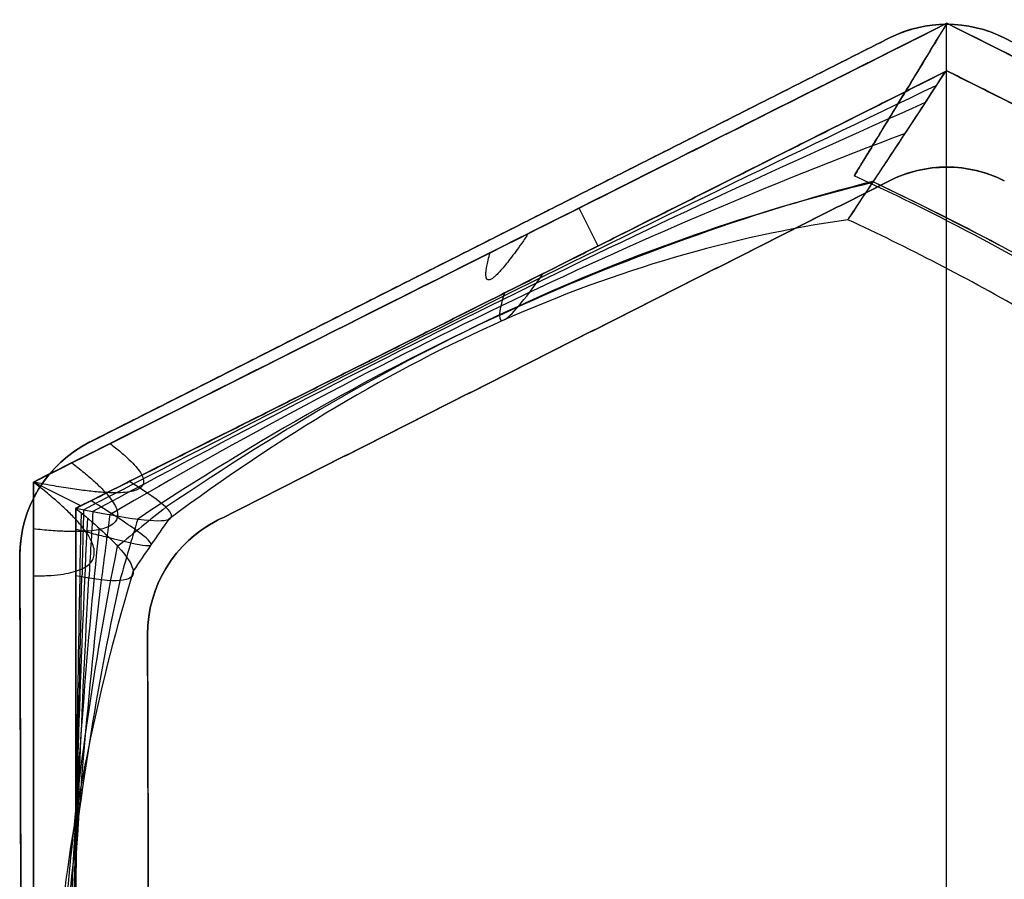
# Model space of a CAD drawing. Header units: millimetres. Extents: x -488 to 485, y -233 to 203.
# Tile 4 of 5: x 49 to 281, y 1 to 203. Entities that reach past the tile are written whole.
import ezdxf

# ---------------------------------------------------------------- set-up
doc = ezdxf.new("R2010")
doc.units = ezdxf.units.MM
doc.layers.add('Petronio con tappo', color=18, linetype='Continuous', true_color=0x000000)

msp = doc.modelspace()

# ---------------------------------------------------------------- linework, layer by layer
at = {"layer": 'Petronio con tappo', "color": 153, "true_color": 0x80a2b4}
for p, q in [((52.44, 93.98, 4.27), (267.44, 201.93, 4.27)), ((52.44, 93.98, 464.27), (267.44, 201.93, 464.27)), ((267.44, 201.93, 4.27), (482.44, 93.98, 4.27)), ((267.44, 201.93, 464.27), (482.44, 93.98, 464.27)), ((267.44, 190.74, 4.26), (62.44, 87.81, 4.26)), ((267.44, 190.74, 464.29), (62.44, 87.81, 464.29)), ((472.44, 87.81, 3.43), (267.44, 190.74, 3.43)), ((472.44, 87.81, 465.14), (267.44, 190.74, 465.14)), ((185.35, 149.52, -0.73), (180.86, 158.46, -0.73)), ((159.94, 147.96, 9.27), (159.94, 147.96, -0.73)), ((159.94, 147.96, 469.27), (159.94, 147.96, 459.27)), ((164.94, 139.28, 9.02), (164.94, 139.28, -0.73)), ((164.94, 139.28, 469.27), (164.94, 139.28, 459.52)), ((63.59, 88.39, 469.27), (52.44, 93.98, 469.27)), ((52.44, 93.98, 4.27), (52.44, -121.92, 4.27)), ((52.44, 93.98, 464.27), (52.44, -121.92, 464.27)), ((62.44, -115.76, 4.41), (62.44, 87.81, 4.41)), ((62.44, -115.76, 464.14), (62.44, 87.81, 464.14))]:
    msp.add_line(p, q, dxfattribs=at)
at = {"layer": 'Petronio con tappo'}
for p, q in [((267.35, 168.09, 469.28), (267.35, 201.7, 469.28)), ((267.35, -231.47, 478.28), (267.35, 201.7, 478.28)), ((65.73, 103.41, 473.86), (253.91, 198.48, 473.78)), ((267.36, -197.89, 456.28), (267.36, 168.09, 456.28)), ((159.82, 150.95, 469.32), (159.82, 150.95, 478.32)), ((49.8, -107.11, 473.86), (49.26, 76.55, 473.86))]:
    msp.add_line(p, q, dxfattribs=at)
at = {"layer": 'Petronio con tappo', "extrusion": (0.000384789, 2.71051e-20, 1)}
for centre, start, end in [((267.25, 171.7, 469.38), 63.2347, 116.8019), ((267.26, 138.09, 456.38), 63.2347, 116.8019), ((79.07, 76.64, 469.38), 116.8019, 180.1686)]:
    msp.add_arc(centre, 30, start, end, dxfattribs=at)
at = {"layer": 'Petronio con tappo', "extrusion": (-0.000384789, 0, -1)}
for centre, start, end in [((-267.25, 171.7, -478.38), 63.1981, 116.7653), ((-109.13, 58.21, -469.38), 359.8314, 63.1981)]:
    msp.add_arc(centre, 30, start, end, dxfattribs=at)
at = {"layer": 'Petronio con tappo', "extrusion": (-0.000384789, -2.71051e-20, -1)}
for centre, start, end in [((-267.26, 138.09, -469.38), 63.1981, 116.7653), ((-79.07, 76.64, -478.38), 359.8314, 63.1981)]:
    msp.add_arc(centre, 30, start, end, dxfattribs=at)
at = {"layer": 'Petronio con tappo', "extrusion": (0.000384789, 0, 1)}
msp.add_arc((109.13, 58.21, 456.38), 30, 116.8019, 180.1686, dxfattribs=at)
at = {"layer": 'Petronio con tappo', "color": 153, "true_color": 0x80a2b4}
for points, degree in [([(52.44, 93.98, -0.73), (124.11, 129.96, -0.73), (195.78, 165.95, -0.73), (267.44, 201.93, -0.73)], 3), ([(52.44, 93.98, 9.27), (124.11, 129.96, 9.27), (195.78, 165.95, 9.27), (267.44, 201.93, 9.27)], 3), ([(267.44, 201.93, 9.27), (195.78, 165.95, 9.27), (124.11, 129.96, 9.27), (52.44, 93.98, 9.27)], 3), ([(70.51, 103.05, 459.27), (136.15, 136.01, 459.27), (201.8, 168.97, 459.27), (267.44, 201.93, 459.27)], 3), ([(267.44, 201.93, 469.27), (201.8, 168.97, 469.27), (136.15, 136.01, 469.27), (70.51, 103.05, 469.27)], 3), ([(267.44, 201.93, -0.73), (267.44, 201.93, 4.27), (267.44, 201.93, 9.27)], 2), ([(267.44, 201.93, 459.27), (267.44, 201.93, 464.27), (267.44, 201.93, 469.27)], 2), ([(267.44, 190.74, -0.73), (164.94, 139.28, -0.73), (62.44, 87.81, -0.73)], 2), ([(62.44, 87.81, 469.27), (164.94, 139.28, 469.27), (267.44, 190.74, 469.27)], 2), ([(267.44, 190.74, 7.51), (267.44, 190.74, 3.39), (267.44, 190.74, -0.73)], 2), ([(472.44, 87.81, -0.73), (369.94, 139.28, -0.73), (267.44, 190.74, -0.73)], 2), ([(267.44, 190.74, 469.27), (369.94, 139.28, 469.27), (472.44, 87.81, 469.27)], 2), ([(267.44, 190.74, 469.27), (267.44, 190.74, 465.18), (267.44, 190.74, 461.09)], 2), ([(70.51, 103.05, 469.27), (64.49, 100.03, 469.27), (58.47, 97, 469.27), (52.44, 93.98, 469.27)], 3), ([(52.44, 93.98, 459.27), (58.47, 97, 459.27), (64.49, 100.03, 459.27), (70.51, 103.05, 459.27)], 3), ([(52.44, 71.91, -0.73), (52.44, 79.27, -0.73), (52.44, 86.63, -0.73), (52.44, 93.98, -0.73)], 3), ([(52.44, 71.91, 9.27), (52.44, 79.27, 9.27), (52.44, 86.63, 9.27), (52.44, 93.98, 9.27)], 3), ([(52.44, 93.98, -0.73), (52.44, 93.98, 4.27), (52.44, 93.98, 9.27)], 2), ([(52.44, -121.92, 459.27), (52.44, -49.96, 459.27), (52.44, 22.01, 459.27), (52.44, 93.98, 459.27)], 3), ([(52.44, 93.98, 459.27), (52.44, 93.98, 464.27), (52.44, 93.98, 469.27)], 2), ([(52.44, 93.98, 469.27), (52.44, 22.01, 469.27), (52.44, -49.96, 469.27), (52.44, -121.92, 469.27)], 3), ([(62.44, 87.81, 8.47), (62.44, 87.81, 3.87), (62.44, 87.81, -0.73)], 2), ([(62.44, 87.81, -0.73), (62.44, -13.97, -0.73), (62.44, -115.76, -0.73)], 2), ([(62.44, 87.81, 469.27), (62.44, 87.81, 464.61), (62.44, 87.81, 459.95)], 2), ([(62.44, -115.76, 469.27), (62.44, -13.97, 469.27), (62.44, 87.81, 469.27)], 2), ([(64.26, 87.48, 19.96), (64.13, 82.21, 20.08), (64, 76.93, 20.2), (63.86, 71.65, 20.32)], 3), ([(66.44, 87.05, 34.36), (66.13, 81.84, 34.49), (65.82, 76.62, 34.61), (65.51, 71.38, 34.73)], 3), ([(70.43, 86.31, 63.14), (69.77, 81.24, 63.27), (69.1, 76.13, 63.39), (68.42, 70.99, 63.52)], 3), ([(83.63, 88.05, 348.15), (79.86, 85.06, 348.25), (76.08, 82, 348.36), (72.29, 78.87, 348.48)], 3), ([(76.99, 85.28, 120.56), (75.59, 80.52, 120.69), (74.19, 75.7, 120.83), (72.79, 70.8, 120.97)], 3), ([(84.27, 85.21, 234.82), (81.5, 81.26, 234.96), (78.72, 77.21, 235.09), (75.94, 73.07, 235.22)], 3), ([(52.44, -121.92, -0.73), (52.44, -57.31, -0.73), (52.44, 7.3, -0.73), (52.44, 71.91, -0.73)], 3), ([(52.44, -121.92, 9.27), (52.44, -57.31, 9.27), (52.44, 7.3, 9.27), (52.44, 71.91, 9.27)], 3)]:
    msp.add_open_spline(points, degree=degree, dxfattribs=at)
at = {"layer": 'Petronio con tappo', "color": 153, "true_color": 0x80a2b4, "extrusion": (0.854627, -0.519243, 3.75395e-14)}
msp.add_open_spline([(267.44, 201.93, 9.27), (223.81, 130.12, 237.8), (267.44, 201.93, 459.27)], degree=2, dxfattribs=at)
at = {"layer": 'Petronio con tappo', "extrusion": (0.000384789, 1.05881e-14, 1)}
msp.add_open_spline([(253.91, 198.48, 473.78), (255.99, 199.53, 473.78), (258.2, 200.34, 473.78), (262.75, 201.42, 473.78), (265.09, 201.7, 473.78), (269.76, 201.7, 473.78), (272.1, 201.43, 473.78), (276.65, 200.35, 473.78), (278.86, 199.54, 473.77), (280.95, 198.49, 473.77)], degree=3, knots=[0, 0, 0, 0, 7.027865, 7.027865, 14.055731, 14.055731, 21.083596, 21.083596, 28.111462, 28.111462, 28.111462, 28.111462], dxfattribs=at)
at = {"layer": 'Petronio con tappo'}
for points in [[(267.43, 201.7, 478.28), (267.43, 201.7, 473.78), (267.42, 201.7, 469.28)], [(260.48, 200.88, 478.28), (260.48, 200.88, 473.78), (260.48, 200.88, 469.28)], [(274.38, 200.89, 478.28), (274.37, 200.89, 473.78), (274.37, 200.89, 469.28)], [(65.73, 103.41, 469.36), (159.82, 150.95, 469.32), (253.91, 198.48, 469.28)], [(253.91, 198.48, 478.28), (159.82, 150.95, 478.32), (65.73, 103.41, 478.36)], [(253.91, 198.48, 469.28), (253.91, 198.48, 473.78), (253.91, 198.48, 478.28)], [(280.95, 198.49, 478.27), (280.95, 198.49, 473.77), (280.94, 198.49, 469.27)], [(468.78, 103.74, 469.2), (374.86, 151.11, 469.24), (280.94, 198.49, 469.27)], [(280.95, 198.49, 478.27), (374.87, 151.11, 478.24), (468.79, 103.74, 478.2)], [(468.78, 103.74, 473.7), (374.86, 151.11, 473.74), (280.95, 198.49, 473.77)], [(260.48, 167.28, 456.28), (260.48, 167.28, 462.78), (260.49, 167.28, 469.28)], [(267.43, 168.09, 456.28), (267.43, 168.09, 462.78), (267.43, 168.09, 469.28)], [(274.38, 167.28, 456.28), (274.38, 167.28, 462.78), (274.38, 167.28, 469.28)], [(253.91, 164.87, 456.28), (174.84, 124.93, 456.31), (95.78, 84.99, 456.34)], [(95.78, 84.99, 469.34), (174.85, 124.93, 469.31), (253.92, 164.87, 469.28)], [(253.91, 164.87, 462.78), (174.85, 124.93, 462.81), (95.78, 84.99, 462.84)], [(253.91, 164.87, 456.28), (253.91, 164.87, 462.78), (253.92, 164.87, 469.28)], [(174.84, 124.93, 456.31), (174.85, 124.93, 462.81), (174.85, 124.93, 469.31)], [(65.73, 103.41, 478.36), (65.73, 103.41, 473.86), (65.73, 103.41, 469.36)], [(58.94, 98.7, 478.36), (58.93, 98.7, 473.86), (58.93, 98.7, 469.36)], [(53.68, 92.32, 478.36), (53.68, 92.32, 473.86), (53.68, 92.32, 469.36)], [(50.37, 84.74, 478.36), (50.37, 84.74, 473.86), (50.37, 84.74, 469.36)], [(95.78, 84.99, 456.34), (95.78, 84.99, 462.84), (95.78, 84.99, 469.34)], [(88.98, 80.28, 456.35), (88.98, 80.28, 462.85), (88.99, 80.28, 469.35)], [(49.25, 76.55, 469.36), (49.26, 76.55, 473.86), (49.26, 76.55, 478.36)], [(49.8, -107.11, 469.36), (49.53, -15.28, 469.36), (49.25, 76.55, 469.36)], [(49.26, 76.55, 478.36), (49.53, -15.28, 478.36), (49.8, -107.11, 478.36)], [(83.73, 73.89, 456.35), (83.73, 73.89, 462.85), (83.73, 73.89, 469.35)], [(80.42, 66.31, 456.35), (80.42, 66.31, 462.85), (80.42, 66.31, 469.35)], [(79.3, 58.12, 456.35), (79.52, -15.24, 456.35), (79.74, -88.6, 456.35)], [(79.31, 58.12, 469.35), (79.31, 58.12, 462.85), (79.3, 58.12, 456.35)], [(79.74, -88.6, 469.35), (79.53, -15.24, 469.35), (79.31, 58.12, 469.35)], [(79.31, 58.12, 462.85), (79.52, -15.24, 462.85), (79.74, -88.6, 462.85)]]:
    msp.add_open_spline(points, degree=2, dxfattribs=at)
at = {"layer": 'Petronio con tappo', "color": 153, "true_color": 0x80a2b4}
for points, knots in [([(267.44, 201.93, -0.73), (293.03, 189.09, -0.73), (318.61, 176.24, -0.73), (390.28, 140.26, -0.73), (436.36, 117.12, -0.73), (482.44, 93.98, -0.73)], [0, 0, 0, 0, 85.886039, 85.886039, 240.578844, 240.578844, 240.578844, 240.578844]), ([(482.44, 93.98, 469.27), (436.36, 117.12, 469.27), (390.28, 140.26, 469.27), (318.61, 176.24, 469.27), (293.03, 189.09, 469.27), (267.44, 201.93, 469.27)], [0, 0, 0, 0, 154.692805, 154.692805, 240.578844, 240.578844, 240.578844, 240.578844]), ([(267.44, 201.93, 9.27), (293.03, 189.09, 9.27), (318.61, 176.24, 9.27), (390.28, 140.26, 9.27), (436.36, 117.12, 9.27), (482.44, 93.98, 9.27)], [0, 0, 0, 0, 85.886039, 85.886039, 240.578844, 240.578844, 240.578844, 240.578844]), ([(267.44, 201.93, 459.27), (293.03, 189.09, 459.27), (318.61, 176.24, 459.27), (390.28, 140.26, 459.27), (436.36, 117.12, 459.27), (482.44, 93.98, 459.27)], [-1, -1, -1, -1, -0.643003, -0.643003, 0, 0, 0, 0]), ([(267.08, 190.56, 460.21), (259.66, 179.19, 424.01), (253.8, 170.33, 386.56), (246.01, 158.58, 310.97), (244.04, 155.61, 272.65), (244.22, 155.83, 195.16), (246.36, 158.99, 157.03), (252.23, 167.84, 100.66), (254.64, 171.48, 82.01), (260.27, 180.06, 44.97), (263.51, 185.03, 26.54), (267.1, 190.57, 8.36)], [0, 0, 0, 0, 115.60869, 115.60869, 231.21738, 231.21738, 346.82607, 346.82607, 404.630415, 404.630415, 462.43476, 462.43476, 462.43476, 462.43476]), ([(264.98, 187.31, 19.32), (230.97, 171.08, 20.07), (196.99, 154.59, 20.52), (163.05, 137.7, 20.64), (130.12, 121.32, 20.77), (97.22, 104.56, 20.58), (64.29, 87.47, 20.13)], [2.4964, 2.4964, 2.4964, 2.4964, 119.603909, 119.603909, 119.603909, 233.222977, 233.222977, 233.222977, 233.222977]), ([(262.35, 183.26, 33.71), (229.06, 168.56, 34.45), (195.9, 153.13, 34.9), (162.82, 136.86, 35.02), (130.66, 121.05, 35.14), (98.58, 104.43, 34.95), (66.46, 87.05, 34.51)], [2.431333, 2.431333, 2.431333, 2.431333, 119.603909, 119.603909, 119.603909, 233.480193, 233.480193, 233.480193, 233.480193]), ([(257.61, 176.01, 62.47), (225.64, 164.03, 63.18), (193.98, 150.53, 63.61), (162.46, 135.38, 63.72), (131.72, 120.6, 63.83), (101.11, 104.24, 63.66), (70.44, 86.31, 63.25)], [2.272503, 2.272503, 2.272503, 2.272503, 119.603909, 119.603909, 119.603909, 234.019179, 234.019179, 234.019179, 234.019179]), ([(250.22, 164.81, 119.98), (220.4, 157.09, 120.55), (191.16, 146.61, 120.88), (162.14, 133.21, 120.97), (133.66, 120.06, 121.05), (105.38, 104.11, 120.9), (76.99, 85.29, 120.58)], [1.902575, 1.902575, 1.902575, 1.902575, 119.603909, 119.603909, 119.603909, 235.154466, 235.154466, 235.154466, 235.154466]), ([(412.19, 55.21, 236.04), (385.55, 80.74, 236.04), (352.02, 105.51, 236.04), (288.93, 144.46, 236.04), (267.05, 156.29, 236.04), (245.63, 166.03, 236.04)], [0, 0, 0, 0, 0.643003, 0.643003, 1, 1, 1, 1]), ([(420.51, 60.07, 351.18), (396.93, 78.31, 350.74), (370.46, 96.36, 350.43), (341.02, 114.5, 350.23), (333.56, 119.1, 350.17), (325.92, 123.7, 350.13), (318.07, 128.32, 350.09), (314.15, 130.62, 350.07), (310.2, 132.92, 350.05), (306.29, 135.16, 350.03), (302.37, 137.39, 350.01), (298.47, 139.58, 350), (294.59, 141.73, 349.98), (279.54, 150.04, 349.93), (264.7, 157.68, 349.91), (250.04, 164.63, 349.93)], [1.568016, 1.568016, 1.568016, 1.568016, 117.235397, 117.235397, 117.235397, 146.544246, 146.544246, 146.544246, 161.198671, 161.198671, 161.198671, 175.853095, 175.853095, 175.853095, 232.608754, 232.608754, 232.608754, 232.608754]), ([(420.49, 60.07, 120.06), (396.92, 78.3, 120.5), (370.46, 96.36, 120.8), (341.02, 114.5, 121), (333.56, 119.1, 121.05), (325.91, 123.7, 121.1), (318.07, 128.31, 121.14), (314.15, 130.62, 121.16), (310.2, 132.92, 121.18), (306.29, 135.15, 121.2), (302.37, 137.39, 121.21), (298.47, 139.58, 121.23), (294.59, 141.73, 121.24), (279.55, 150.03, 121.29), (264.73, 157.65, 121.31), (250.09, 164.6, 121.29)], [1.576362, 1.576362, 1.576362, 1.576362, 117.235397, 117.235397, 117.235397, 146.544246, 146.544246, 146.544246, 161.198671, 161.198671, 161.198671, 175.853095, 175.853095, 175.853095, 232.544416, 232.544416, 232.544416, 232.544416]), ([(249.89, 164.45, 348.74), (221.68, 157.61, 348.2), (194.06, 147.98, 347.86), (166.66, 135.41, 347.75), (138.89, 122.67, 347.64), (111.34, 106.91, 347.76), (83.64, 88.05, 348.04)], [2.064206, 2.064206, 2.064206, 2.064206, 119.603909, 119.603909, 119.603909, 238.76184, 238.76184, 238.76184, 238.76184]), ([(244.13, 155.72, 234.79), (216.51, 151.69, 234.82), (189.74, 143.87, 234.82), (163.23, 132.13, 234.81), (136.81, 120.44, 234.79), (110.64, 104.84, 234.76), (84.27, 85.2, 234.72)], [1.453783, 1.453783, 1.453783, 1.453783, 119.603909, 119.603909, 119.603909, 237.327087, 237.327087, 237.327087, 237.327087]), ([(402.55, 50.58, 236.04), (382.76, 69.17, 236.04), (359.03, 87.52, 236.04), (331.29, 105.98, 236.04), (324.27, 110.65, 236.04), (317, 115.33, 236.04), (309.46, 120.02, 236.04), (305.69, 122.37, 236.04), (301.89, 124.7, 236.04), (298.12, 126.96, 236.04), (294.36, 129.21, 236.04), (290.62, 131.4, 236.04), (286.9, 133.54, 236.04), (272.37, 141.86, 236.04), (258.12, 149.25, 236.04), (244.12, 155.72, 236.04)], [1.416052, 1.416052, 1.416052, 1.416052, 117.235397, 117.235397, 117.235397, 146.544246, 146.544246, 146.544246, 161.198671, 161.198671, 161.198671, 175.853095, 175.853095, 175.853095, 233.050664, 233.050664, 233.050664, 233.050664]), ([(163.26, 138.43, 9.04), (163.19, 138.18, 12.91), (163.12, 137.94, 16.78), (163.05, 137.7, 20.64), (162.97, 137.41, 25.44), (162.89, 137.13, 30.23), (162.82, 136.86, 35.02), (162.68, 136.32, 44.59), (162.55, 135.83, 54.16), (162.46, 135.38, 63.72), (162.26, 134.48, 82.84), (162.15, 133.75, 101.92), (162.14, 133.21, 120.97), (162.12, 132.13, 159.06), (162.47, 131.77, 197.01), (163.23, 132.13, 234.81), (163.98, 132.5, 272.61), (165.13, 133.6, 310.26), (166.66, 135.41, 347.75), (168.2, 137.23, 385.16), (170.11, 139.76, 422.41), (172.38, 143.01, 459.51)], [2.825636, 2.825636, 2.825636, 2.825636, 14.623858, 14.623858, 14.623858, 29.247716, 29.247716, 29.247716, 58.495432, 58.495432, 58.495432, 116.990863, 116.990863, 116.990863, 233.981726, 233.981726, 233.981726, 350.972589, 350.972589, 350.972589, 467.681798, 467.681798, 467.681798, 467.681798]), ([(62.49, 87.84, 8.77), (74.77, 85.33, 84.95), (82.15, 84.34, 160.68), (86.46, 86.09, 311.15), (83.4, 88.97, 385.87), (75.03, 94.13, 459.84)], [0, 0, 0, 0, 226.651354, 226.651354, 453.302673, 453.302673, 453.302673, 453.302673]), ([(62.44, 82.92, 8.53), (63.02, 82.77, 12.37), (63.59, 82.63, 16.23), (64.14, 82.48, 20.07), (64.83, 82.31, 24.88), (65.49, 82.14, 29.68), (66.14, 81.97, 34.48), (67.43, 81.64, 44.09), (68.63, 81.34, 53.68), (69.74, 81.06, 63.27), (71.97, 80.5, 82.45), (73.85, 80.04, 101.6), (75.36, 79.7, 120.72), (78.38, 79.02, 158.95), (79.96, 78.82, 197.07), (80.15, 79.27, 235.02), (80.34, 79.71, 272.97), (79.18, 80.8, 310.75), (76.77, 82.54, 348.34), (74.39, 84.28, 385.72), (70.78, 86.65, 422.91), (66.01, 89.6, 459.92)], [2.8433, 2.8433, 2.8433, 2.8433, 14.287756, 14.287756, 14.287756, 28.575512, 28.575512, 28.575512, 57.151024, 57.151024, 57.151024, 114.302048, 114.302048, 114.302048, 228.604096, 228.604096, 228.604096, 342.906144, 342.906144, 342.906144, 456.553073, 456.553073, 456.553073, 456.553073]), ([(63.65, 86.82, 449.3), (62.98, 54.19, 448.65), (62.46, 21.62, 448.18), (62.16, -10.9, 447.92), (61.85, -44.5, 447.66), (61.79, -78.05, 447.61), (61.97, -111.57, 447.79)], [5.996758, 5.996758, 5.996758, 5.996758, 106.617277, 106.617277, 106.617277, 210.589705, 210.589705, 210.589705, 210.589705]), ([(62.44, 87.8, 459.86), (66.79, 84.31, 422.55), (70.09, 81.29, 385.11), (74.61, 76.32, 309.94), (75.83, 74.38, 272.25), (76.05, 71.7, 196.8), (75.04, 70.96, 159.08), (70.59, 70.64, 83.71), (67.13, 71.06, 46.1), (62.44, 71.9, 8.65)], [0, 0, 0, 0, 113.229497, 113.229497, 226.458994, 226.458994, 339.688491, 339.688491, 452.917987, 452.917987, 452.917987, 452.917987]), ([(65.16, 85.56, 435.21), (63.61, 53.68, 434.58), (62.47, 21.95, 434.13), (61.83, -9.68, 433.89), (61.16, -42.31, 433.64), (61.02, -74.84, 433.6), (61.42, -107.3, 433.79)], [5.763532, 5.763532, 5.763532, 5.763532, 106.617277, 106.617277, 106.617277, 210.697974, 210.697974, 210.697974, 210.697974]), ([(67.89, 83.18, 406.98), (64.74, 52.65, 406.4), (62.5, 22.43, 405.99), (61.23, -7.58, 405.78), (59.92, -38.46, 405.56), (59.65, -69.13, 405.55), (60.44, -99.66, 405.75)], [5.256565, 5.256565, 5.256565, 5.256565, 106.617277, 106.617277, 106.617277, 210.951055, 210.951055, 210.951055, 210.951055]), ([(72.18, 78.99, 350.31), (66.5, 50.57, 349.88), (62.52, 22.72, 349.57), (60.29, -4.73, 349.42), (58.01, -32.81, 349.26), (57.55, -60.47, 349.27), (58.93, -87.92, 349.45)], [4.135431, 4.135431, 4.135431, 4.135431, 106.617277, 106.617277, 106.617277, 211.438269, 211.438269, 211.438269, 211.438269]), ([(75.93, 73.1, 236.19), (68.03, 46.58, 236.14), (62.56, 20.88, 236.1), (59.52, -4.24, 236.08), (56.47, -29.49, 236.05), (55.87, -54.16, 236.04), (57.73, -78.53, 236.05)], [1.903372, 1.903372, 1.903372, 1.903372, 106.617277, 106.617277, 106.617277, 211.902559, 211.902559, 211.902559, 211.902559]), ([(72.79, 70.79, 121.04), (66.78, 43.14, 121.42), (62.59, 16.12, 121.69), (60.29, -10.47, 121.81), (58.01, -36.63, 121.93), (57.55, -62.38, 121.91), (58.92, -87.91, 121.73)], [0.424951, 0.424951, 0.424951, 0.424951, 106.617277, 106.617277, 106.617277, 211.061337, 211.061337, 211.061337, 211.061337]), ([(68.39, 70.98, 63.12), (64.97, 41.62, 63.69), (62.56, 12.62, 64.1), (61.23, -16.16, 64.3), (59.93, -44.18, 64.49), (59.66, -71.99, 64.5), (60.42, -99.66, 64.3)], [0.09694, 0.09694, 0.09694, 0.09694, 106.617277, 106.617277, 106.617277, 210.374882, 210.374882, 210.374882, 210.374882]), ([(65.44, 71.39, 34.08), (63.74, 40.88, 34.73), (62.51, 10.55, 35.2), (61.83, -19.66, 35.44), (61.17, -48.97, 35.67), (61.03, -78.17, 35.7), (61.41, -107.31, 35.52)], [0.024284, 0.024284, 0.024284, 0.024284, 106.617277, 106.617277, 106.617277, 210.031745, 210.031745, 210.031745, 210.031745]), ([(63.77, 71.66, 19.55), (63.05, 40.51, 20.23), (62.48, 9.44, 20.72), (62.16, -21.58, 20.98), (61.86, -51.63, 21.24), (61.79, -81.63, 21.28), (61.97, -111.59, 21.11)], [0.006787, 0.006787, 0.006787, 0.006787, 106.617277, 106.617277, 106.617277, 209.882394, 209.882394, 209.882394, 209.882394])]:
    msp.add_open_spline(points, degree=3, knots=knots, dxfattribs=at)
at = {"layer": 'Petronio con tappo', "color": 153, "true_color": 0x80a2b4, "extrusion": (0.448718, -0.893674, 1.42932e-09)}
msp.add_open_spline([(267.1, 190.57, 8.36), (198.9, 156.33, 9.11), (130.69, 122.08, 9.24), (62.49, 87.84, 8.77)], degree=3, dxfattribs=at)
at = {"layer": 'Petronio con tappo', "color": 153, "true_color": 0x80a2b4, "extrusion": (-0.448718, 0.893673, -3.81867e-12)}
msp.add_open_spline([(267.08, 190.56, 460.21), (203.06, 158.42, 459.42), (139.04, 126.27, 459.31), (75.03, 94.13, 459.84)], degree=3, dxfattribs=at)
at = {"layer": 'Petronio con tappo', "color": 153, "true_color": 0x80a2b4, "extrusion": (0.448718, -0.893673, 1.29948e-08)}
msp.add_open_spline([(267.44, 190.74, 461.09), (267.32, 190.68, 460.8), (267.2, 190.62, 460.5), (267.08, 190.56, 460.21)], degree=3, dxfattribs=at)
at = {"layer": 'Petronio con tappo', "color": 153, "true_color": 0x80a2b4, "extrusion": (0.448718, -0.893673, 1.4542e-08)}
msp.add_open_spline([(267.44, 190.74, 7.51), (267.33, 190.69, 7.79), (267.21, 190.63, 8.08), (267.1, 190.57, 8.36)], degree=3, dxfattribs=at)
at = {"layer": 'Petronio con tappo', "color": 153, "true_color": 0x80a2b4, "extrusion": (-0.448718, -0.893673, -9.63215e-13)}
msp.add_open_spline([(472.34, 87.86, 6.64), (404.04, 122.16, 7.2), (335.74, 156.45, 7.59), (267.44, 190.74, 7.51)], degree=3, dxfattribs=at)
at = {"layer": 'Petronio con tappo', "color": 153, "true_color": 0x80a2b4, "extrusion": (0.448718, 0.893673, 4.56894e-12)}
msp.add_open_spline([(472.33, 87.87, 461.98), (404.04, 122.16, 461.41), (335.74, 156.45, 461.01), (267.44, 190.74, 461.09)], degree=3, dxfattribs=at)
at = {"layer": 'Petronio con tappo', "extrusion": (0.000384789, 4.5814e-14, 1)}
msp.add_open_spline([(280.95, 164.88, 462.77), (278.86, 165.93, 462.77), (276.65, 166.74, 462.78), (272.11, 167.82, 462.78), (269.77, 168.1, 462.78), (265.09, 168.09, 462.78), (262.76, 167.82, 462.78), (258.21, 166.73, 462.78), (256, 165.93, 462.78), (253.91, 164.87, 462.78)], degree=3, knots=[0, 0, 0, 0, 7.027865, 7.027865, 14.055731, 14.055731, 21.083596, 21.083596, 28.111462, 28.111462, 28.111462, 28.111462], dxfattribs=at)
at = {"layer": 'Petronio con tappo', "color": 153, "true_color": 0x80a2b4, "extrusion": (0.88966, -0.456431, -0.013256)}
msp.add_open_spline([(168.97, 152.49, 459.27), (155.75, 133.15, 237.8), (159.94, 147.96, 9.27)], degree=2, dxfattribs=at)
at = {"layer": 'Petronio con tappo', "extrusion": (0.000384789, -1.75697e-15, 1)}
msp.add_open_spline([(49.26, 76.55, 473.86), (49.25, 79.31, 473.86), (49.62, 82.08, 473.86), (51.12, 87.4, 473.86), (52.24, 89.96, 473.86), (55.13, 94.67, 473.86), (56.9, 96.83, 473.86), (60.97, 100.58, 473.86), (63.26, 102.17, 473.86), (65.73, 103.41, 473.86)], degree=3, knots=[0, 0, 0, 0, 8.321041, 8.321041, 16.642082, 16.642082, 24.963123, 24.963123, 33.284163, 33.284163, 33.284163, 33.284163], dxfattribs=at)
at = {"layer": 'Petronio con tappo', "color": 153, "true_color": 0x80a2b4, "extrusion": (0.374237, 0.926721, -0.0337)}
msp.add_open_spline([(70.51, 103.05, 459.27), (92.65, 86.06, 237.8), (52.44, 93.98, 9.27)], degree=2, dxfattribs=at)
at = {"layer": 'Petronio con tappo', "color": 153, "true_color": 0x80a2b4, "extrusion": (0.363204, 0.930872, -0.039493)}
msp.add_open_spline([(61.48, 98.52, 459.27), (86.9, 79.2, 237.8), (52.44, 82.95, 9.27)], degree=2, dxfattribs=at)
at = {"layer": 'Petronio con tappo', "color": 153, "true_color": 0x80a2b4, "extrusion": (0.363393, 0.930518, -0.045629)}
msp.add_open_spline([(52.44, 71.91, 9.27), (81.14, 71.91, 237.8), (52.44, 93.98, 459.27)], degree=2, dxfattribs=at)
at = {"layer": 'Petronio con tappo', "color": 153, "true_color": 0x80a2b4, "extrusion": (-0.448718, 0.893673, -7.3659e-10)}
msp.add_open_spline([(75.03, 94.13, 459.84), (73.71, 93.47, 459.85), (72.38, 92.8, 459.86), (71.06, 92.14, 459.87), (69.36, 91.29, 459.89), (67.67, 90.43, 459.9), (65.97, 89.58, 459.92), (64.79, 88.99, 459.93), (63.62, 88.4, 459.94), (62.44, 87.81, 459.95)], degree=3, knots=[-14.082976, -14.082976, -14.082976, -14.082976, -9.642717, -9.642717, -9.642717, -3.942844, -3.942844, -3.942844, 0, 0, 0, 0], dxfattribs=at)
at = {"layer": 'Petronio con tappo', "color": 153, "true_color": 0x80a2b4, "extrusion": (-0.448817, 0.893623, -0.000606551)}
msp.add_open_spline([(62.49, 87.84, 8.77), (62.48, 87.83, 8.67), (62.46, 87.82, 8.57), (62.44, 87.81, 8.47)], degree=3, dxfattribs=at)
at = {"layer": 'Petronio con tappo', "color": 153, "true_color": 0x80a2b4, "extrusion": (-1, 0, 0)}
msp.add_open_spline([(62.44, 87.81, 8.47), (62.44, 86.19, 8.49), (62.44, 84.56, 8.51), (62.44, 82.94, 8.53), (62.44, 79.58, 8.56), (62.44, 76.21, 8.6), (62.44, 72.85, 8.64), (62.44, 72.53, 8.64), (62.44, 72.22, 8.65), (62.44, 71.9, 8.65)], degree=3, knots=[0, 0, 0, 0, 4.873031, 4.873031, 4.873031, 14.963104, 14.963104, 14.963104, 15.912369, 15.912369, 15.912369, 15.912369], dxfattribs=at)
msp.add_open_spline([(62.44, 87.81, 459.95), (62.44, 87.81, 459.92), (62.44, 87.8, 459.89), (62.44, 87.8, 459.86)], degree=3, dxfattribs=at)
at = {"layer": 'Petronio con tappo', "color": 153, "true_color": 0x80a2b4, "extrusion": (-1, 7.57657e-13, -6.11497e-11)}
msp.add_open_spline([(62.44, 87.8, 459.86), (62.44, 63.36, 459.61), (62.44, 38.91, 459.41), (62.44, 14.47, 459.27)], degree=3, dxfattribs=at)
at = {"layer": 'Petronio con tappo', "extrusion": (0.000384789, 2.4858e-15, 1)}
msp.add_open_spline([(95.78, 84.99, 462.84), (93.31, 83.74, 462.85), (91.02, 82.15, 462.85), (86.95, 78.4, 462.85), (85.18, 76.25, 462.85), (82.29, 71.53, 462.85), (81.17, 68.97, 462.85), (79.68, 63.65, 462.85), (79.3, 60.88, 462.85), (79.31, 58.12, 462.85)], degree=3, knots=[0, 0, 0, 0, 8.321041, 8.321041, 16.642082, 16.642082, 24.963123, 24.963123, 33.284163, 33.284163, 33.284163, 33.284163], dxfattribs=at)
at = {"layer": 'Petronio con tappo', "color": 153, "true_color": 0x80a2b4, "extrusion": (1, -1.65605e-12, -1.73252e-10)}
msp.add_open_spline([(62.44, 71.9, 8.65), (62.44, 54.12, 8.85), (62.44, 36.34, 9.02), (62.44, 18.56, 9.15), (62.44, 12.61, 9.2), (62.44, 6.67, 9.24), (62.44, 0.72, 9.27), (62.44, 0.66, 9.27), (62.44, 0.59, 9.27), (62.44, 0.53, 9.27)], degree=3, knots=[0, 0, 0, 0, 53.340894, 53.340894, 53.340894, 71.1831, 71.1831, 71.1831, 71.372714, 71.372714, 71.372714, 71.372714], dxfattribs=at)
at = {"layer": 'Petronio con tappo', "color": 153, "true_color": 0x80a2b4, "extrusion": (-1, 2.37826e-13, -3.90818e-12)}
msp.add_open_spline([(62.44, 14.47, 459.27), (62.44, 14.41, 459.27), (62.44, 14.34, 459.27), (62.44, 14.28, 459.27), (62.44, -8.39, 459.15), (62.44, -31.06, 459.06), (62.44, -53.73, 459.03), (62.44, -72.19, 459), (62.44, -90.66, 459.01), (62.44, -109.13, 459.05), (62.44, -111.17, 459.05), (62.44, -113.21, 459.06), (62.44, -115.25, 459.06)], degree=3, knots=[-129.725077, -129.725077, -129.725077, -129.725077, -129.533805, -129.533805, -129.533805, -61.527781, -61.527781, -61.527781, -6.127759, -6.127759, -6.127759, 0, 0, 0, 0], dxfattribs=at)

doc.saveas('drawing.dxf')
